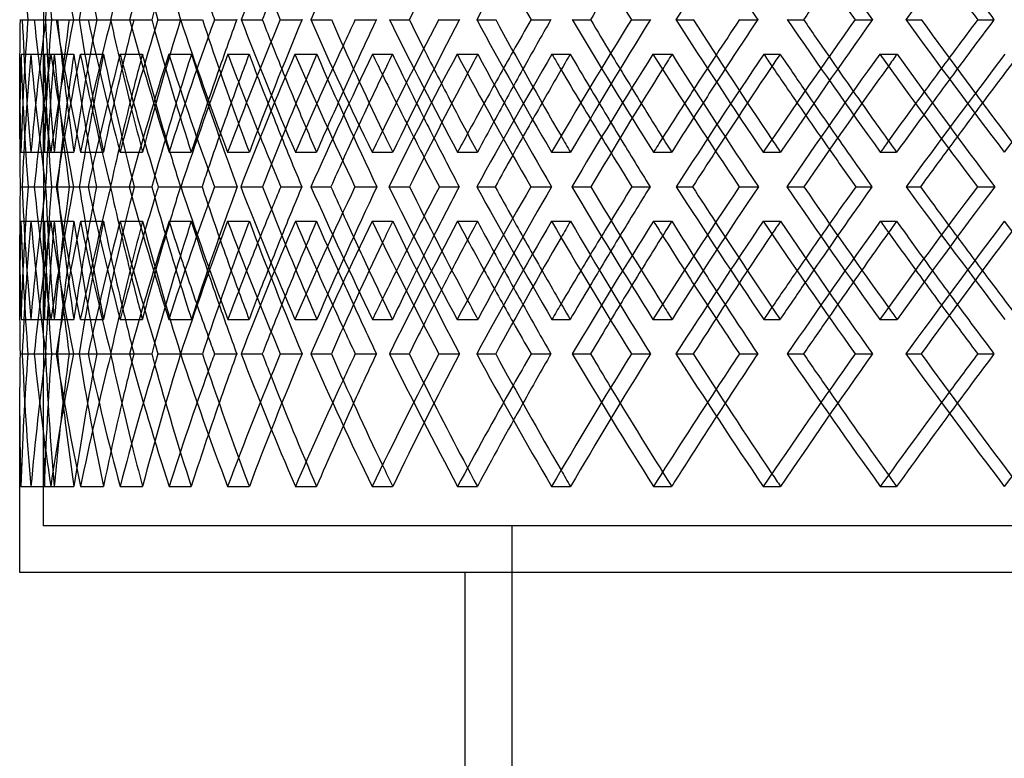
# Model space of a CAD drawing. Header units: millimetres. Extents: x -448 to 448, y -205 to 383.
# Tile 2 of 15: x -302 to -197, y -48 to 31. Entities that reach past the tile are written whole.
import ezdxf

# ---------------------------------------------------------------- set-up
doc = ezdxf.new("R2010")
doc.units = ezdxf.units.MM
doc.layers.add('HIDDEN', color=7, linetype='Continuous')
doc.layers.add('THICK', color=7, linetype='Continuous')

msp = doc.modelspace()

# ---------------------------------------------------------------- linework, layer by layer
at = {"layer": 'HIDDEN'}
for p, q in [((-302.23, 31), (-299.74, 31)), ((-301.62, 31), (-299.95, 31)), ((-301.62, 31), (-299.11, 31)), ((-299.72, 31), (-298.47, 31)), ((-298.6, 31), (-296.16, 31)), ((-296.77, 31), (-294.29, 31)), ((-290.79, 31), (-288.41, 31)), ((-287.75, 31), (-285.34, 31)), ((-278.88, 31), (-276.62, 31)), ((-274.7, 31), (-272.38, 31)), ((-263.07, 31), (-260.95, 31)), ((-257.79, 31), (-255.6, 31)), ((-243.56, 31), (-241.62, 31)), ((-237.26, 31), (-235.22, 31)), ((-220.63, 31), (-218.89, 31)), ((-213.4, 31), (-211.55, 31)), ((-302.36, 27.32), (-299.87, 27.32)), ((-301.31, 27.32), (-298.81, 27.32)), ((-299.17, 27.32), (-296.72, 27.32)), ((-296.03, 27.32), (-293.55, 27.32)), ((-291.78, 27.32), (-289.41, 27.32)), ((-286.59, 27.32), (-284.18, 27.32)), ((-280.29, 27.32), (-278.03, 27.32)), ((-273.13, 27.32), (-270.81, 27.32)), ((-264.87, 27.32), (-262.75, 27.32)), ((-255.84, 27.32), (-253.65, 27.32)), ((-245.73, 27.32), (-243.78, 27.32)), ((-234.95, 27.32), (-232.92, 27.32)), ((-223.14, 27.32), (-221.39, 27.32)), ((-210.77, 27.32), (-208.92, 27.32)), ((-300, 25.74), (-300, 18.51)), ((-302.37, 16.85), (-299.87, 16.85)), ((-301.31, 16.85), (-298.81, 16.85)), ((-299.18, 16.85), (-296.71, 16.85)), ((-296.01, 16.85), (-293.57, 16.85)), ((-291.8, 16.85), (-289.39, 16.85)), ((-286.57, 16.85), (-284.2, 16.85)), ((-280.32, 16.85), (-278.01, 16.85)), ((-273.1, 16.85), (-270.84, 16.85)), ((-264.91, 16.85), (-262.72, 16.85)), ((-255.79, 16.85), (-253.68, 16.85)), ((-245.78, 16.85), (-243.75, 16.85)), ((-234.9, 16.85), (-232.96, 16.85)), ((-223.19, 16.85), (-221.35, 16.85)), ((-210.71, 16.85), (-208.97, 16.85)), ((-302.46, 13.17), (-299.95, 13.17)), ((-301.61, 13.17), (-299.74, 13.17)), ((-300.94, 13.17), (-298.48, 13.17)), ((-299.72, 13.17), (-297.21, 13.17)), ((-299.72, 13.17), (-299.12, 13.17)), ((-296.75, 13.17), (-296.15, 13.17)), ((-295.2, 13.17), (-292.82, 13.17)), ((-292.78, 13.17), (-290.3, 13.17)), ((-285.32, 13.17), (-283.05, 13.17)), ((-281.74, 13.17), (-279.31, 13.17)), ((-271.43, 13.17), (-269.31, 13.17)), ((-266.73, 13.17), (-264.4, 13.17)), ((-253.74, 13.17), (-251.78, 13.17)), ((-247.98, 13.17), (-245.78, 13.17)), ((-232.48, 13.17), (-230.72, 13.17)), ((-225.75, 13.17), (-223.71, 13.17)), ((-207.95, 13.17), (-206.43, 13.17)), ((-200.35, 13.17), (-198.5, 13.17)), ((-302.37, 9.49), (-299.87, 9.49)), ((-301.31, 9.49), (-298.81, 9.49)), ((-299.18, 9.49), (-296.71, 9.49)), ((-296.01, 9.49), (-293.57, 9.49)), ((-291.8, 9.49), (-289.39, 9.49)), ((-286.57, 9.49), (-284.2, 9.49)), ((-280.32, 9.49), (-278.01, 9.49)), ((-273.1, 9.49), (-270.84, 9.49)), ((-264.91, 9.49), (-262.72, 9.49)), ((-255.79, 9.49), (-253.68, 9.49)), ((-245.78, 9.49), (-243.75, 9.49)), ((-234.9, 9.49), (-232.96, 9.49)), ((-223.19, 9.49), (-221.35, 9.49)), ((-210.71, 9.49), (-208.97, 9.49)), ((-300, 7.82), (-300, 0.6)), ((-302.36, -0.99), (-299.87, -0.99)), ((-301.31, -0.99), (-298.81, -0.99)), ((-299.17, -0.99), (-296.72, -0.99)), ((-296.03, -0.99), (-293.55, -0.99)), ((-291.78, -0.99), (-289.41, -0.99)), ((-286.59, -0.99), (-284.18, -0.99)), ((-280.29, -0.99), (-278.03, -0.99)), ((-273.13, -0.99), (-270.81, -0.99)), ((-264.87, -0.99), (-262.75, -0.99)), ((-255.84, -0.99), (-253.65, -0.99)), ((-245.73, -0.99), (-243.78, -0.99)), ((-234.95, -0.99), (-232.92, -0.99)), ((-223.14, -0.99), (-221.39, -0.99)), ((-210.77, -0.99), (-208.92, -0.99)), ((-302.23, -4.67), (-299.74, -4.67)), ((-301.62, -4.67), (-299.95, -4.67)), ((-301.62, -4.67), (-299.11, -4.67)), ((-299.72, -4.67), (-298.47, -4.67)), ((-298.6, -4.67), (-296.16, -4.67)), ((-296.77, -4.67), (-294.29, -4.67)), ((-290.79, -4.67), (-288.41, -4.67)), ((-287.75, -4.67), (-285.34, -4.67)), ((-278.88, -4.67), (-276.62, -4.67)), ((-274.7, -4.67), (-272.38, -4.67)), ((-263.07, -4.67), (-260.95, -4.67)), ((-257.79, -4.67), (-255.6, -4.67)), ((-243.56, -4.67), (-241.62, -4.67)), ((-237.26, -4.67), (-235.22, -4.67)), ((-220.63, -4.67), (-218.89, -4.67)), ((-213.4, -4.67), (-211.55, -4.67)), ((-300, -9.93), (-300, -23)), ((-302.37, -18.82), (-299.87, -18.82)), ((-301.31, -18.82), (-298.81, -18.82)), ((-299.18, -18.82), (-296.71, -18.82)), ((-296.01, -18.82), (-293.57, -18.82)), ((-291.8, -18.82), (-289.39, -18.82)), ((-286.57, -18.82), (-284.2, -18.82)), ((-280.32, -18.82), (-278.01, -18.82)), ((-273.1, -18.82), (-270.84, -18.82)), ((-264.91, -18.82), (-262.72, -18.82)), ((-255.79, -18.82), (-253.68, -18.82)), ((-245.78, -18.82), (-243.75, -18.82)), ((-234.9, -18.82), (-232.96, -18.82)), ((-223.19, -18.82), (-221.35, -18.82)), ((-210.71, -18.82), (-208.97, -18.82)), ((300, -23), (-300, -23)), ((-250, -23), (-250, -205))]:
    msp.add_line(p, q, dxfattribs=at)
for centre, major_axis, ratio, start_param, end_param in [((0, 45.15), (215.25, -215.25), 0.970793, -2.341376, -2.294183), ((0, 45.15), (221.35, 221.35), 0.914818, 2.311738, 2.358931), ((0, 45.15), (227.25, -227.25), 0.861799, -2.2821, -2.234907), ((0, 45.15), (232.96, 232.96), 0.811421, 2.252463, 2.299656), ((0, 45.15), (245.78, 245.78), 0.717525, 2.193187, 2.23999), ((0, 45.15), (238.46, -238.46), 0.76341, -2.222825, -2.175632), ((0, 45.15), (255.79, 255.79), 0.631298, 2.133912, 2.180715), ((0, 45.15), (274.54, -274.54), 0.440502, -1.985724, -1.938531), ((0, 45.15), (215.25, 215.25), 0.970793, 2.371013, 2.388569), ((0, 16.85), (223.19, -223.19), 0.914818, -2.358541, -2.311738), ((0, 16.85), (223.19, 223.19), 0.914818, 2.264935, 2.311738), ((0, 16.85), (215.25, -215.25), 0.970793, -2.388569, -2.371013), ((0, 16.85), (215.25, 215.25), 0.970793, 2.294183, 2.341376), ((0, 16.85), (221.35, -221.35), 0.914818, -2.358931, -2.311738), ((0, 16.85), (234.9, -234.9), 0.811421, -2.299265, -2.252463), ((0, 16.85), (227.25, 227.25), 0.861799, 2.234907, 2.2821), ((0, 16.85), (232.96, -232.96), 0.811421, -2.299656, -2.252463), ((0, 16.85), (234.9, 234.9), 0.811421, 2.205835, 2.252463), ((0, 16.85), (245.78, -245.78), 0.717525, -2.23999, -2.193187), ((0, 16.85), (238.46, 238.46), 0.76341, 2.175632, 2.222825), ((0, 16.85), (255.79, -255.79), 0.631298, -2.180715, -2.133912), ((0, 16.85), (248.82, 248.82), 0.673551, 2.116357, 2.16355), ((0, 16.85), (264.91, -264.91), 0.551299, -2.121439, -2.074637), ((0, 16.85), (258.31, 258.31), 0.590599, 2.057081, 2.104274), ((0, 16.85), (266.9, 266.9), 0.513264, 1.997806, 2.044999), ((0, 16.85), (273.1, -273.1), 0.476369, -2.062164, -2.015361), ((0, 16.85), (274.54, 274.54), 0.440502, 1.938531, 1.985724), ((0, 16.85), (280.32, -280.32), 0.405559, -2.002889, -1.956086), ((0, 16.85), (243.75, -243.75), 0.717525, -2.2366, -2.21055), ((0, 16.85), (245.78, 245.78), 0.717525, 2.152543, 2.176002), ((0, 16.85), (253.68, -253.68), 0.631298, -2.173135, -2.151275), ((0, 45.15), (223.19, 223.19), 0.914818, 2.370725, 2.400651), ((0, 9.49), (223.19, -223.19), 0.914818, -2.370725, -2.323906), ((0, 45.15), (234.9, 234.9), 0.811421, 2.31145, 2.358399), ((0, 45.15), (221.35, 221.35), 0.914818, 2.371217, 2.400651), ((0, 9.49), (221.35, -221.35), 0.914818, -2.371217, -2.324007), ((0, 9.49), (215.25, 215.25), 0.970793, 2.281896, 2.328874), ((0, 9.49), (234.9, -234.9), 0.811421, -2.31145, -2.264631), ((0, 45.15), (215.25, -215.25), 0.970793, -2.281896, -2.234553), ((0, 45.15), (232.96, 232.96), 0.811421, 2.311942, 2.359286), ((0, 9.49), (232.96, -232.96), 0.811421, -2.311942, -2.2821), ((0, 45.15), (245.78, 245.78), 0.717525, 2.252175, 2.299124), ((0, 9.49), (227.25, 227.25), 0.861799, 2.222621, 2.242659), ((0, 45.15), (227.25, -227.25), 0.861799, -2.222621, -2.175277), ((0, 9.49), (245.78, -245.78), 0.717525, -2.252175, -2.237304), ((0, 9.49), (238.46, 238.46), 0.76341, 2.163345, 2.175915), ((0, 45.15), (255.79, 255.79), 0.631298, 2.192899, 2.239849), ((0, 45.15), (238.46, -238.46), 0.76341, -2.163345, -2.116002), ((0, 9.49), (255.79, -255.79), 0.631298, -2.192899, -2.182959), ((0, 9.49), (248.82, 248.82), 0.673551, 2.10407, 2.113063), ((0, 45.15), (264.91, 264.91), 0.551299, 2.133624, 2.180573), ((0, 16.85), (255.79, 255.79), 0.631298, 2.096344, 2.116727), ((0, 45.15), (248.82, -248.82), 0.673551, -2.10407, -2.056727), ((0, 9.49), (264.91, -264.91), 0.551299, -2.133624, -2.126376), ((0, 16.85), (262.72, -262.72), 0.551299, -2.111455, -2.092), ((0, 9.49), (258.31, 258.31), 0.590599, 2.044795, 2.051642), ((0, 45.15), (273.1, 273.1), 0.476369, 2.074349, 2.121298), ((0, 45.15), (258.31, -258.31), 0.590599, -2.044795, -1.997451), ((0, 16.85), (264.91, 264.91), 0.551299, 2.038985, 2.057451), ((0, 9.49), (273.1, -273.1), 0.476369, -2.074349, -2.068836), ((0, 16.85), (270.84, -270.84), 0.476369, -2.050581, -2.032724), ((0, 9.49), (266.9, 266.9), 0.513264, 1.985519, 1.990901), ((0, 45.15), (266.9, -266.9), 0.513264, -1.985519, -1.938176), ((0, 45.15), (280.32, 280.32), 0.405559, 2.015073, 2.062023), ((0, 9.49), (280.32, -280.32), 0.405559, -2.015073, -2.010802), ((0, 9.49), (274.54, 274.54), 0.440502, 1.926244, 1.930536), ((0, 45.15), (274.54, -274.54), 0.440502, -1.926244, -1.878901), ((0, 45.15), (286.57, 286.57), 0.338078, 1.955798, 2.002747), ((0, 9.49), (243.75, -243.75), 0.717525, -2.249454, -2.222825), ((0, 16.85), (273.1, 273.1), 0.476369, 1.981051, 1.998176), ((0, 16.85), (278.01, -278.01), 0.405559, -1.99014, -1.973449), ((0, 16.85), (280.32, 280.32), 0.405559, 1.92279, 1.938901), ((0, 16.85), (215.25, -215.25), 0.970793, -2.371013, -2.341376), ((0, 16.85), (221.35, 221.35), 0.914818, 2.2821, 2.311738), ((0, 16.85), (227.25, -227.25), 0.861799, -2.310026, -2.2821), ((0, 16.85), (232.96, 232.96), 0.811421, 2.222825, 2.252463), ((0, 16.85), (243.75, 243.75), 0.717525, 2.16355, 2.187569), ((0, 16.85), (253.68, 253.68), 0.631298, 2.104274, 2.125013), ((0, 16.85), (262.72, 262.72), 0.551299, 2.044999, 2.063725), ((0, 16.85), (270.84, 270.84), 0.476369, 1.985724, 2.003055), ((0, 16.85), (278.01, 278.01), 0.405559, 1.926448, 1.942731), ((0, 9.49), (253.68, -253.68), 0.631298, -2.185686, -2.16355), ((0, 9.49), (262.72, -262.72), 0.551299, -2.123883, -2.104274), ((0, 9.49), (270.84, -270.84), 0.476369, -2.062948, -2.044999), ((0, 9.49), (278.01, -278.01), 0.405559, -2.002472, -1.985724), ((0, 45.15), (243.75, 243.75), 0.717525, 2.270039, 2.299745), ((0, 9.49), (245.78, -245.78), 0.717525, -2.234998, -2.209174), ((0, 45.15), (253.68, 253.68), 0.631298, 2.210763, 2.234426), ((0, 9.49), (255.79, -255.79), 0.631298, -2.175723, -2.154049), ((0, 45.15), (262.72, 262.72), 0.551299, 2.151488, 2.172046), ((0, 9.49), (264.91, -264.91), 0.551299, -2.116448, -2.097156), ((0, 45.15), (270.84, 270.84), 0.476369, 2.092213, 2.110836), ((0, 9.49), (273.1, -273.1), 0.476369, -2.057172, -2.039464), ((0, 45.15), (278.01, 278.01), 0.405559, 2.032937, 2.050208), ((0, 9.49), (280.32, -280.32), 0.405559, -1.997897, -1.981345), ((0, 45.15), (284.2, 284.2), 0.338078, 1.973662, 1.989908), ((0, 16.85), (238.46, -238.46), 0.76341, -2.238076, -2.222825), ((0, 16.85), (245.78, 245.78), 0.717525, 2.180963, 2.193187), ((0, 16.85), (248.82, -248.82), 0.673551, -2.173824, -2.16355), ((0, 16.85), (255.79, 255.79), 0.631298, 2.125237, 2.133912), ((0, 16.85), (258.31, -258.31), 0.590599, -2.111833, -2.104274), ((0, 45.15), (221.35, 221.35), 0.914818, 2.400651, 2.418561), ((0, 16.85), (264.91, 264.91), 0.551299, 2.068091, 2.074637), ((0, 16.85), (266.9, -266.9), 0.513264, -2.050806, -2.044999), ((0, 16.85), (273.1, 273.1), 0.476369, 2.010269, 2.015361), ((0, 16.85), (274.54, -274.54), 0.440502, -1.990278, -1.985724), ((0, 16.85), (280.32, 280.32), 0.405559, 1.952074, 1.956086), ((0, 16.85), (223.19, 223.19), 0.914818, 2.323906, 2.370725), ((0, -18.82), (234.9, -234.9), 0.811421, -2.358399, -2.31145), ((0, -18.82), (221.35, -221.35), 0.914818, -2.418561, -2.400651), ((0, 16.85), (221.35, 221.35), 0.914818, 2.324007, 2.371217), ((0, 16.85), (215.25, -215.25), 0.970793, -2.328874, -2.281896), ((0, 16.85), (234.9, 234.9), 0.811421, 2.264631, 2.31145), ((0, -18.82), (215.25, 215.25), 0.970793, 2.234553, 2.281896), ((0, -18.82), (232.96, -232.96), 0.811421, -2.359286, -2.311942), ((0, -18.82), (245.78, -245.78), 0.717525, -2.299124, -2.252175), ((0, -18.82), (227.25, 227.25), 0.861799, 2.175277, 2.222621), ((0, -18.82), (243.75, -243.75), 0.717525, -2.299745, -2.270039), ((0, -18.82), (255.79, -255.79), 0.631298, -2.239849, -2.192899), ((0, -18.82), (238.46, 238.46), 0.76341, 2.116002, 2.163345), ((0, -18.82), (264.91, -264.91), 0.551299, -2.180573, -2.133624), ((0, -18.82), (248.82, 248.82), 0.673551, 2.056727, 2.10407), ((0, -18.82), (273.1, -273.1), 0.476369, -2.121298, -2.074349), ((0, -18.82), (258.31, 258.31), 0.590599, 1.997451, 2.044795), ((0, -18.82), (266.9, 266.9), 0.513264, 1.938176, 1.985519), ((0, -18.82), (280.32, -280.32), 0.405559, -2.062023, -2.015073), ((0, -18.82), (274.54, 274.54), 0.440502, 1.878901, 1.926244), ((0, -18.82), (286.57, -286.57), 0.338078, -2.002747, -1.955798), ((0, 16.85), (245.78, 245.78), 0.717525, 2.209174, 2.234998), ((0, -18.82), (253.68, -253.68), 0.631298, -2.234426, -2.210763), ((0, 16.85), (255.79, 255.79), 0.631298, 2.154049, 2.175723), ((0, 9.49), (223.19, 223.19), 0.914818, 2.311738, 2.358541), ((0, 9.49), (223.19, -223.19), 0.914818, -2.311738, -2.264935), ((0, 9.49), (215.25, 215.25), 0.970793, 2.341376, 2.371013), ((0, 9.49), (215.25, -215.25), 0.970793, -2.341376, -2.294183), ((0, 9.49), (221.35, 221.35), 0.914818, 2.311738, 2.358931), ((0, 9.49), (221.35, -221.35), 0.914818, -2.311738, -2.2821), ((0, 9.49), (234.9, 234.9), 0.811421, 2.252463, 2.299265), ((0, 9.49), (227.25, 227.25), 0.861799, 2.2821, 2.310026), ((0, 9.49), (227.25, -227.25), 0.861799, -2.2821, -2.234907), ((0, 9.49), (232.96, 232.96), 0.811421, 2.252463, 2.299656), ((0, 9.49), (234.9, -234.9), 0.811421, -2.252463, -2.205835), ((0, 9.49), (232.96, -232.96), 0.811421, -2.252463, -2.222825), ((0, 9.49), (245.78, 245.78), 0.717525, 2.193187, 2.23999), ((0, 9.49), (238.46, 238.46), 0.76341, 2.222825, 2.238076), ((0, 9.49), (238.46, -238.46), 0.76341, -2.222825, -2.175632), ((0, 9.49), (245.78, -245.78), 0.717525, -2.193187, -2.180963), ((0, 9.49), (248.82, 248.82), 0.673551, 2.16355, 2.173824), ((0, 9.49), (255.79, 255.79), 0.631298, 2.133912, 2.180715), ((0, 9.49), (248.82, -248.82), 0.673551, -2.16355, -2.116357), ((0, 9.49), (255.79, -255.79), 0.631298, -2.133912, -2.125237), ((0, -18.82), (262.72, -262.72), 0.551299, -2.172046, -2.151488), ((0, 9.49), (258.31, 258.31), 0.590599, 2.104274, 2.111833), ((0, 9.49), (264.91, 264.91), 0.551299, 2.074637, 2.121439), ((0, 9.49), (258.31, -258.31), 0.590599, -2.104274, -2.057081), ((0, 16.85), (264.91, 264.91), 0.551299, 2.097156, 2.116448), ((0, 9.49), (264.91, -264.91), 0.551299, -2.074637, -2.068091), ((0, -18.82), (270.84, -270.84), 0.476369, -2.110836, -2.092213), ((0, 9.49), (266.9, 266.9), 0.513264, 2.044999, 2.050806), ((0, 9.49), (266.9, -266.9), 0.513264, -2.044999, -1.997806), ((0, 9.49), (273.1, 273.1), 0.476369, 2.015361, 2.062164), ((0, 16.85), (273.1, 273.1), 0.476369, 2.039464, 2.057172), ((0, 9.49), (273.1, -273.1), 0.476369, -2.015361, -2.010269), ((0, 9.49), (274.54, 274.54), 0.440502, 1.985724, 1.990278), ((0, 9.49), (274.54, -274.54), 0.440502, -1.985724, -1.938531), ((0, 9.49), (280.32, 280.32), 0.405559, 1.956086, 2.002889), ((0, 9.49), (280.32, -280.32), 0.405559, -1.956086, -1.952074), ((0, -18.82), (278.01, -278.01), 0.405559, -2.050208, -2.032937), ((0, 16.85), (280.32, 280.32), 0.405559, 1.981345, 1.997897), ((0, -18.82), (284.2, -284.2), 0.338078, -1.989908, -1.973662), ((0, -18.82), (223.19, -223.19), 0.914818, -2.400651, -2.370725), ((0, -18.82), (221.35, -221.35), 0.914818, -2.400651, -2.371217), ((0, 16.85), (232.96, 232.96), 0.811421, 2.2821, 2.311942), ((0, 16.85), (243.75, 243.75), 0.717525, 2.222825, 2.249454), ((0, 9.49), (243.75, -243.75), 0.717525, -2.187569, -2.16355), ((0, 16.85), (253.68, 253.68), 0.631298, 2.16355, 2.185686), ((0, 16.85), (262.72, 262.72), 0.551299, 2.104274, 2.123883), ((0, 16.85), (270.84, 270.84), 0.476369, 2.044999, 2.062948), ((0, 16.85), (278.01, 278.01), 0.405559, 1.985724, 2.002472), ((0, 9.49), (253.68, -253.68), 0.631298, -2.125013, -2.104274), ((0, 9.49), (262.72, -262.72), 0.551299, -2.063725, -2.044999), ((0, 9.49), (270.84, -270.84), 0.476369, -2.003055, -1.985724), ((0, 9.49), (278.01, -278.01), 0.405559, -1.942731, -1.926448), ((0, 16.85), (227.25, -227.25), 0.861799, -2.242659, -2.222621), ((0, 9.49), (243.75, 243.75), 0.717525, 2.21055, 2.2366), ((0, 9.49), (245.78, -245.78), 0.717525, -2.176002, -2.152543), ((0, 9.49), (253.68, 253.68), 0.631298, 2.151275, 2.173135), ((0, 9.49), (255.79, -255.79), 0.631298, -2.116727, -2.096344), ((0, 9.49), (262.72, 262.72), 0.551299, 2.092, 2.111455), ((0, 9.49), (264.91, -264.91), 0.551299, -2.057451, -2.038985), ((0, 9.49), (270.84, 270.84), 0.476369, 2.032724, 2.050581), ((0, 9.49), (273.1, -273.1), 0.476369, -1.998176, -1.981051), ((0, 9.49), (278.01, 278.01), 0.405559, 1.973449, 1.99014), ((0, 9.49), (280.32, -280.32), 0.405559, -1.938901, -1.92279), ((0, 16.85), (245.78, 245.78), 0.717525, 2.237304, 2.252175), ((0, 16.85), (238.46, -238.46), 0.76341, -2.175915, -2.163345), ((0, 16.85), (255.79, 255.79), 0.631298, 2.182959, 2.192899), ((0, 16.85), (248.82, -248.82), 0.673551, -2.113063, -2.10407), ((0, 16.85), (264.91, 264.91), 0.551299, 2.126376, 2.133624), ((0, 16.85), (258.31, -258.31), 0.590599, -2.051642, -2.044795), ((0, 9.49), (215.25, 215.25), 0.970793, 2.371013, 2.388569), ((0, 16.85), (273.1, 273.1), 0.476369, 2.068836, 2.074349), ((0, 16.85), (266.9, -266.9), 0.513264, -1.990901, -1.985519), ((0, 16.85), (280.32, 280.32), 0.405559, 2.010802, 2.015073), ((0, 16.85), (274.54, -274.54), 0.440502, -1.930536, -1.926244), ((0, -18.82), (223.19, -223.19), 0.914818, -2.358541, -2.311738), ((0, -18.82), (223.19, 223.19), 0.914818, 2.264935, 2.311738), ((0, -18.82), (215.25, -215.25), 0.970793, -2.388569, -2.371013), ((0, -18.82), (215.25, 215.25), 0.970793, 2.294183, 2.341376), ((0, -18.82), (221.35, -221.35), 0.914818, -2.358931, -2.311738), ((0, -18.82), (234.9, -234.9), 0.811421, -2.299265, -2.252463), ((0, -18.82), (227.25, 227.25), 0.861799, 2.234907, 2.2821), ((0, -18.82), (232.96, -232.96), 0.811421, -2.299656, -2.252463), ((0, -18.82), (234.9, 234.9), 0.811421, 2.205835, 2.252463), ((0, -18.82), (245.78, -245.78), 0.717525, -2.23999, -2.193187), ((0, -18.82), (238.46, 238.46), 0.76341, 2.175632, 2.222825), ((0, -18.82), (255.79, -255.79), 0.631298, -2.180715, -2.133912), ((0, -18.82), (248.82, 248.82), 0.673551, 2.116357, 2.16355), ((0, -18.82), (264.91, -264.91), 0.551299, -2.121439, -2.074637), ((0, -18.82), (258.31, 258.31), 0.590599, 2.057081, 2.104274), ((0, -18.82), (266.9, 266.9), 0.513264, 1.997806, 2.044999), ((0, -18.82), (273.1, -273.1), 0.476369, -2.062164, -2.015361), ((0, -18.82), (274.54, 274.54), 0.440502, 1.938531, 1.985724), ((0, -18.82), (280.32, -280.32), 0.405559, -2.002889, -1.956086), ((0, -18.82), (243.75, -243.75), 0.717525, -2.2366, -2.193187), ((0, -18.82), (245.78, 245.78), 0.717525, 2.152543, 2.193187), ((0, -18.82), (253.68, -253.68), 0.631298, -2.173135, -2.133912), ((0, -18.82), (255.79, 255.79), 0.631298, 2.096344, 2.133912), ((0, -18.82), (262.72, -262.72), 0.551299, -2.111455, -2.074637), ((0, -18.82), (264.91, 264.91), 0.551299, 2.038985, 2.074637), ((0, -18.82), (270.84, -270.84), 0.476369, -2.050581, -2.015361), ((0, -18.82), (273.1, 273.1), 0.476369, 1.981051, 2.015361), ((0, -18.82), (278.01, -278.01), 0.405559, -1.99014, -1.956086), ((0, -18.82), (280.32, 280.32), 0.405559, 1.92279, 1.956086), ((0, -18.82), (215.25, -215.25), 0.970793, -2.371013, -2.341376), ((0, -18.82), (221.35, 221.35), 0.914818, 2.2821, 2.311738), ((0, -18.82), (227.25, -227.25), 0.861799, -2.310026, -2.2821), ((0, -18.82), (232.96, 232.96), 0.811421, 2.222825, 2.252463), ((0, -18.82), (243.75, 243.75), 0.717525, 2.16355, 2.193187), ((0, -18.82), (253.68, 253.68), 0.631298, 2.104274, 2.133912), ((0, -18.82), (262.72, 262.72), 0.551299, 2.044999, 2.074637), ((0, -18.82), (270.84, 270.84), 0.476369, 1.985724, 2.015361), ((0, -18.82), (278.01, 278.01), 0.405559, 1.926448, 1.956086), ((0, -18.82), (238.46, -238.46), 0.76341, -2.238076, -2.222825), ((0, -18.82), (248.82, -248.82), 0.673551, -2.173824, -2.16355), ((0, -18.82), (258.31, -258.31), 0.590599, -2.111833, -2.104274), ((0, -18.82), (266.9, -266.9), 0.513264, -2.050806, -2.044999), ((0, -18.82), (274.54, -274.54), 0.440502, -1.990278, -1.985724)]:
    msp.add_ellipse(centre, major_axis=major_axis, ratio=ratio, start_param=start_param, end_param=end_param, dxfattribs=at)
at = {"layer": 'THICK'}
for p, q in [((-302.46, 31), (-301.62, 31)), ((-300.95, 31), (-298.47, 31)), ((-298.47, 31), (-297.23, 31)), ((-295.21, 31), (-292.8, 31)), ((-292.77, 31), (-290.32, 31)), ((-285.34, 31), (-283.02, 31)), ((-281.72, 31), (-279.35, 31)), ((-271.45, 31), (-269.26, 31)), ((-266.71, 31), (-264.45, 31)), ((-253.76, 31), (-251.73, 31)), ((-247.96, 31), (-245.84, 31)), ((-232.5, 31), (-230.66, 31)), ((-225.72, 31), (-223.78, 31)), ((-207.98, 31), (-206.35, 31)), ((-200.32, 31), (-198.58, 31)), ((-302.5, 18.29), (-302.5, 25.81)), ((-302.24, 13.17), (-299.74, 13.17)), ((-299.74, 13.17), (-299.72, 13.17)), ((-298.62, 13.17), (-296.15, 13.17)), ((-296.15, 13.17), (-294.3, 13.17)), ((-290.81, 13.17), (-288.4, 13.17)), ((-287.72, 13.17), (-285.36, 13.17)), ((-278.92, 13.17), (-276.6, 13.17)), ((-274.66, 13.17), (-272.4, 13.17)), ((-263.11, 13.17), (-260.92, 13.17)), ((-257.74, 13.17), (-255.62, 13.17)), ((-243.61, 13.17), (-241.58, 13.17)), ((-237.2, 13.17), (-235.26, 13.17)), ((-220.69, 13.17), (-218.85, 13.17)), ((-213.33, 13.17), (-211.59, 13.17)), ((-302.5, 0.52), (-302.5, 8.04)), ((-302.46, -4.67), (-301.62, -4.67)), ((-300.95, -4.67), (-298.47, -4.67)), ((-298.47, -4.67), (-297.23, -4.67)), ((-295.21, -4.67), (-292.8, -4.67)), ((-292.77, -4.67), (-290.32, -4.67)), ((-285.34, -4.67), (-283.02, -4.67)), ((-281.72, -4.67), (-279.35, -4.67)), ((-271.45, -4.67), (-269.26, -4.67)), ((-266.71, -4.67), (-264.45, -4.67)), ((-253.76, -4.67), (-251.73, -4.67)), ((-247.96, -4.67), (-245.84, -4.67)), ((-232.5, -4.67), (-230.66, -4.67)), ((-225.72, -4.67), (-223.78, -4.67)), ((-207.98, -4.67), (-206.35, -4.67)), ((-200.32, -4.67), (-198.58, -4.67)), ((-302.5, -28), (-302.5, -9.86)), ((302.5, -28), (-302.5, -28)), ((-255, -160), (-255, -28))]:
    msp.add_line(p, q, dxfattribs=at)
for centre, major_axis, ratio, start_param, end_param in [((0, 45.15), (217.05, -217.05), 0.970793, -2.341376, -2.294573), ((0, 45.15), (229.15, -229.15), 0.861799, -2.2821, -2.235298), ((0, 45.15), (240.44, -240.44), 0.76341, -2.222825, -2.176022), ((0, 45.15), (250.9, -250.9), 0.673551, -2.16355, -2.116747), ((0, 45.15), (260.47, 260.47), 0.590599, 2.104274, 2.151077), ((0, 45.15), (269.12, 269.12), 0.513264, 2.044999, 2.091802), ((0, 45.15), (269.12, -269.12), 0.513264, -2.044999, -1.998196), ((0, 45.15), (276.83, 276.83), 0.440502, 1.985724, 2.032526), ((0, 45.15), (276.83, -276.83), 0.440502, -1.985724, -1.938921), ((0, 45.15), (283.57, 283.57), 0.371447, 1.926448, 1.973251), ((0, 45.15), (238.46, 238.46), 0.76341, 2.238076, 2.270018), ((0, 45.15), (270.84, -270.84), 0.476369, -1.985724, -1.968168), ((0, 45.15), (278.01, -278.01), 0.405559, -1.926448, -1.908893), ((0, 45.15), (278.01, 278.01), 0.405559, 1.99014, 2.003279), ((0, 45.15), (280.32, -280.32), 0.405559, -1.92279, -1.909283), ((0, 45.15), (262.72, 262.72), 0.551299, 2.111455, 2.12183), ((0, 45.15), (264.91, -264.91), 0.551299, -2.038985, -2.027834), ((0, 45.15), (270.84, 270.84), 0.476369, 2.050581, 2.062554), ((0, 45.15), (245.78, -245.78), 0.717525, -2.152543, -2.146385), ((0, 45.15), (253.68, 253.68), 0.631298, 2.173135, 2.181105), ((0, 45.15), (243.75, 243.75), 0.717525, 2.2366, 2.24038), ((0, 16.85), (217.05, -217.05), 0.970793, -2.388178, -2.371013), ((0, 16.85), (217.05, 217.05), 0.970793, 2.294573, 2.341376), ((0, 16.85), (229.15, -229.15), 0.861799, -2.328903, -2.2821), ((0, 16.85), (229.15, 229.15), 0.861799, 2.235298, 2.2821), ((0, 16.85), (227.25, -227.25), 0.861799, -2.329293, -2.310026), ((0, 16.85), (221.35, 221.35), 0.914818, 2.264545, 2.2821), ((0, 16.85), (240.44, -240.44), 0.76341, -2.269628, -2.222825), ((0, 16.85), (238.46, -238.46), 0.76341, -2.270018, -2.238076), ((0, 45.15), (234.9, -234.9), 0.811421, -2.205835, -2.20566), ((0, 16.85), (234.9, 234.9), 0.811421, 2.20566, 2.205835), ((0, 16.85), (240.44, 240.44), 0.76341, 2.176022, 2.222825), ((0, 16.85), (232.96, 232.96), 0.811421, 2.20527, 2.222825), ((0, 16.85), (243.75, -243.75), 0.717525, -2.24038, -2.2366), ((0, 16.85), (250.9, -250.9), 0.673551, -2.210352, -2.16355), ((0, 16.85), (248.82, -248.82), 0.673551, -2.210743, -2.173824), ((0, 16.85), (245.78, 245.78), 0.717525, 2.146385, 2.152543), ((0, 16.85), (243.75, 243.75), 0.717525, 2.145994, 2.16355), ((0, 16.85), (250.9, 250.9), 0.673551, 2.116747, 2.16355), ((0, 16.85), (253.68, -253.68), 0.631298, -2.181105, -2.173135), ((0, 16.85), (260.47, -260.47), 0.590599, -2.151077, -2.104274), ((0, 16.85), (258.31, -258.31), 0.590599, -2.151467, -2.111833), ((0, 16.85), (255.79, 255.79), 0.631298, 2.087109, 2.096344), ((0, 16.85), (253.68, 253.68), 0.631298, 2.086719, 2.104274), ((0, 16.85), (260.47, 260.47), 0.590599, 2.057472, 2.104274), ((0, 16.85), (262.72, -262.72), 0.551299, -2.12183, -2.111455), ((0, 16.85), (269.12, -269.12), 0.513264, -2.091802, -2.044999), ((0, 16.85), (266.9, -266.9), 0.513264, -2.092192, -2.050806), ((0, 16.85), (264.91, 264.91), 0.551299, 2.027834, 2.038985), ((0, 16.85), (262.72, 262.72), 0.551299, 2.027444, 2.044999), ((0, 16.85), (269.12, 269.12), 0.513264, 1.998196, 2.044999), ((0, 16.85), (270.84, -270.84), 0.476369, -2.062554, -2.050581), ((0, 16.85), (276.83, -276.83), 0.440502, -2.032526, -1.985724), ((0, 16.85), (274.54, -274.54), 0.440502, -2.032917, -1.990278), ((0, 16.85), (273.1, 273.1), 0.476369, 1.968559, 1.981051), ((0, 16.85), (270.84, 270.84), 0.476369, 1.968168, 1.985724), ((0, 16.85), (276.83, 276.83), 0.440502, 1.938921, 1.985724), ((0, 16.85), (278.01, -278.01), 0.405559, -2.003279, -1.99014), ((0, 16.85), (283.57, -283.57), 0.371447, -1.973251, -1.926448), ((0, 16.85), (281.23, -281.23), 0.371447, -1.973641, -1.930039), ((0, 16.85), (280.32, 280.32), 0.405559, 1.909283, 1.92279), ((0, 16.85), (278.01, 278.01), 0.405559, 1.908893, 1.926448), ((0, 16.85), (283.57, 283.57), 0.371447, 1.879646, 1.926448), ((0, 9.49), (217.05, 217.05), 0.970793, 2.282388, 2.329208), ((0, 45.15), (217.05, -217.05), 0.970793, -2.282388, -2.235439), ((0, 9.49), (229.15, 229.15), 0.861799, 2.223113, 2.269932), ((0, 45.15), (229.15, -229.15), 0.861799, -2.223113, -2.176164), ((0, 9.49), (240.44, 240.44), 0.76341, 2.163838, 2.210657), ((0, 45.15), (243.75, 243.75), 0.717525, 2.252667, 2.270039), ((0, 9.49), (243.75, -243.75), 0.717525, -2.252667, -2.249454), ((0, 45.15), (240.44, -240.44), 0.76341, -2.163838, -2.116888), ((0, 45.15), (253.68, 253.68), 0.631298, 2.193392, 2.210763), ((0, 9.49), (250.9, 250.9), 0.673551, 2.104562, 2.151382), ((0, 9.49), (253.68, -253.68), 0.631298, -2.193392, -2.185686), ((0, 45.15), (250.9, -250.9), 0.673551, -2.104562, -2.057613), ((0, 45.15), (262.72, 262.72), 0.551299, 2.134116, 2.151488), ((0, 9.49), (260.47, 260.47), 0.590599, 2.045287, 2.092106), ((0, 9.49), (262.72, -262.72), 0.551299, -2.134116, -2.123883), ((0, 45.15), (260.47, -260.47), 0.590599, -2.045287, -1.998338), ((0, 45.15), (270.84, 270.84), 0.476369, 2.074841, 2.092213), ((0, 9.49), (270.84, -270.84), 0.476369, -2.074841, -2.062948), ((0, 9.49), (269.12, 269.12), 0.513264, 1.986012, 2.032831), ((0, 45.15), (269.12, -269.12), 0.513264, -1.986012, -1.939062), ((0, 45.15), (278.01, 278.01), 0.405559, 2.015566, 2.032937), ((0, 9.49), (278.01, -278.01), 0.405559, -2.015566, -2.002472), ((0, 9.49), (276.83, 276.83), 0.440502, 1.926736, 1.973556), ((0, 45.15), (276.83, -276.83), 0.440502, -1.926736, -1.879787), ((0, 45.15), (284.2, 284.2), 0.338078, 1.95629, 1.973662), ((0, 16.85), (217.05, -217.05), 0.970793, -2.371013, -2.341376), ((0, 9.49), (258.31, 258.31), 0.590599, 2.051642, 2.092005), ((0, 9.49), (273.1, -273.1), 0.476369, -2.068836, -2.057172), ((0, 9.49), (266.9, 266.9), 0.513264, 1.990901, 2.03273), ((0, 9.49), (280.32, -280.32), 0.405559, -2.010802, -1.997897), ((0, 9.49), (274.54, 274.54), 0.440502, 1.930536, 1.973454), ((0, 9.49), (255.79, -255.79), 0.631298, -2.182959, -2.175723), ((0, 9.49), (248.82, 248.82), 0.673551, 2.113063, 2.15128), ((0, 9.49), (264.91, -264.91), 0.551299, -2.126376, -2.116448), ((0, 9.49), (238.46, 238.46), 0.76341, 2.175915, 2.210556), ((0, 9.49), (245.78, -245.78), 0.717525, -2.237304, -2.234998), ((0, 16.85), (243.75, -243.75), 0.717525, -2.21055, -2.193187), ((0, 16.85), (253.68, -253.68), 0.631298, -2.151275, -2.133912), ((0, 16.85), (262.72, -262.72), 0.551299, -2.092, -2.074637), ((0, 16.85), (270.84, -270.84), 0.476369, -2.032724, -2.015361), ((0, 16.85), (278.01, -278.01), 0.405559, -1.973449, -1.956086), ((0, 9.49), (227.25, 227.25), 0.861799, 2.242659, 2.269831), ((0, 16.85), (245.78, 245.78), 0.717525, 2.176002, 2.180963), ((0, 16.85), (255.79, 255.79), 0.631298, 2.116727, 2.125237), ((0, 16.85), (264.91, 264.91), 0.551299, 2.057451, 2.068091), ((0, 16.85), (273.1, 273.1), 0.476369, 1.998176, 2.010269), ((0, 16.85), (280.32, 280.32), 0.405559, 1.938901, 1.952074), ((0, 16.85), (262.72, 262.72), 0.551299, 2.063725, 2.074637), ((0, 16.85), (270.84, 270.84), 0.476369, 2.003055, 2.015361), ((0, 16.85), (278.01, 278.01), 0.405559, 1.942731, 1.956086), ((0, 16.85), (253.68, 253.68), 0.631298, 2.125013, 2.133912), ((0, 45.15), (223.19, 223.19), 0.914818, 2.400651, 2.417675), ((0, 9.49), (232.96, -232.96), 0.811421, -2.2821, -2.264732), ((0, 9.49), (243.75, -243.75), 0.717525, -2.222825, -2.205457), ((0, 16.85), (243.75, 243.75), 0.717525, 2.187569, 2.193187), ((0, 9.49), (253.68, -253.68), 0.631298, -2.16355, -2.146181), ((0, 9.49), (262.72, -262.72), 0.551299, -2.104274, -2.086906), ((0, 9.49), (270.84, -270.84), 0.476369, -2.044999, -2.027631), ((0, 9.49), (278.01, -278.01), 0.405559, -1.985724, -1.968355), ((0, 45.15), (278.01, 278.01), 0.405559, 2.050208, 2.062909), ((0, 9.49), (280.32, -280.32), 0.405559, -1.981345, -1.968254), ((0, 45.15), (284.2, 284.2), 0.338078, 1.989908, 2.003634), ((0, 45.15), (262.72, 262.72), 0.551299, 2.172046, 2.18146), ((0, 9.49), (264.91, -264.91), 0.551299, -2.097156, -2.086805), ((0, 45.15), (270.84, 270.84), 0.476369, 2.110836, 2.122184), ((0, 9.49), (273.1, -273.1), 0.476369, -2.039464, -2.027529), ((0, 45.15), (253.68, 253.68), 0.631298, 2.234426, 2.240735), ((0, 9.49), (255.79, -255.79), 0.631298, -2.154049, -2.14608), ((0, 9.49), (245.78, -245.78), 0.717525, -2.209174, -2.205355), ((0, -18.82), (223.19, -223.19), 0.914818, -2.417675, -2.400651), ((0, 16.85), (217.05, -217.05), 0.970793, -2.329208, -2.282388), ((0, -18.82), (217.05, 217.05), 0.970793, 2.235439, 2.282388), ((0, 9.49), (215.25, 215.25), 0.970793, 2.328874, 2.329106), ((0, 16.85), (215.25, -215.25), 0.970793, -2.329106, -2.328874), ((0, 16.85), (229.15, -229.15), 0.861799, -2.269932, -2.223113), ((0, 16.85), (227.25, -227.25), 0.861799, -2.269831, -2.242659), ((0, -18.82), (229.15, 229.15), 0.861799, 2.176164, 2.223113), ((0, 16.85), (232.96, 232.96), 0.811421, 2.264732, 2.2821), ((0, 45.15), (243.75, 243.75), 0.717525, 2.299745, 2.30001), ((0, -18.82), (243.75, -243.75), 0.717525, -2.30001, -2.299745), ((0, 16.85), (240.44, -240.44), 0.76341, -2.210657, -2.163838), ((0, 16.85), (238.46, -238.46), 0.76341, -2.210556, -2.175915), ((0, 16.85), (245.78, 245.78), 0.717525, 2.205355, 2.209174), ((0, 16.85), (243.75, 243.75), 0.717525, 2.205457, 2.222825), ((0, -18.82), (240.44, 240.44), 0.76341, 2.116888, 2.163838), ((0, -18.82), (253.68, -253.68), 0.631298, -2.240735, -2.234426), ((0, 16.85), (250.9, -250.9), 0.673551, -2.151382, -2.104562), ((0, 16.85), (248.82, -248.82), 0.673551, -2.15128, -2.113063), ((0, 16.85), (255.79, 255.79), 0.631298, 2.14608, 2.154049), ((0, 16.85), (253.68, 253.68), 0.631298, 2.146181, 2.16355), ((0, -18.82), (250.9, 250.9), 0.673551, 2.057613, 2.104562), ((0, -18.82), (262.72, -262.72), 0.551299, -2.18146, -2.172046), ((0, 16.85), (260.47, -260.47), 0.590599, -2.092106, -2.045287), ((0, 16.85), (258.31, -258.31), 0.590599, -2.092005, -2.051642), ((0, 16.85), (264.91, 264.91), 0.551299, 2.086805, 2.097156), ((0, 16.85), (262.72, 262.72), 0.551299, 2.086906, 2.104274), ((0, -18.82), (260.47, 260.47), 0.590599, 1.998338, 2.045287), ((0, -18.82), (270.84, -270.84), 0.476369, -2.122184, -2.110836), ((0, 16.85), (269.12, -269.12), 0.513264, -2.032831, -1.986012), ((0, 16.85), (266.9, -266.9), 0.513264, -2.03273, -1.990901), ((0, 16.85), (273.1, 273.1), 0.476369, 2.027529, 2.039464), ((0, 16.85), (270.84, 270.84), 0.476369, 2.027631, 2.044999), ((0, -18.82), (269.12, 269.12), 0.513264, 1.939062, 1.986012), ((0, -18.82), (278.01, -278.01), 0.405559, -2.062909, -2.050208), ((0, 16.85), (276.83, -276.83), 0.440502, -1.973556, -1.926736), ((0, 16.85), (274.54, -274.54), 0.440502, -1.973454, -1.930536), ((0, 16.85), (280.32, 280.32), 0.405559, 1.968254, 1.981345), ((0, 16.85), (278.01, 278.01), 0.405559, 1.968355, 1.985724), ((0, -18.82), (276.83, 276.83), 0.440502, 1.879787, 1.926736), ((0, -18.82), (284.2, -284.2), 0.338078, -2.003634, -1.989908), ((0, 9.49), (217.05, 217.05), 0.970793, 2.341376, 2.371013), ((0, 9.49), (217.05, -217.05), 0.970793, -2.341376, -2.294573), ((0, 9.49), (229.15, 229.15), 0.861799, 2.2821, 2.328903), ((0, 9.49), (229.15, -229.15), 0.861799, -2.2821, -2.235298), ((0, 9.49), (240.44, 240.44), 0.76341, 2.222825, 2.269628), ((0, 9.49), (240.44, -240.44), 0.76341, -2.222825, -2.176022), ((0, 9.49), (243.75, 243.75), 0.717525, 2.193187, 2.21055), ((0, 9.49), (250.9, 250.9), 0.673551, 2.16355, 2.210352), ((0, 9.49), (243.75, -243.75), 0.717525, -2.193187, -2.187569), ((0, 9.49), (250.9, -250.9), 0.673551, -2.16355, -2.116747), ((0, 9.49), (253.68, 253.68), 0.631298, 2.133912, 2.151275), ((0, 9.49), (260.47, 260.47), 0.590599, 2.104274, 2.151077), ((0, 9.49), (253.68, -253.68), 0.631298, -2.133912, -2.125013), ((0, 9.49), (260.47, -260.47), 0.590599, -2.104274, -2.057472), ((0, 9.49), (262.72, 262.72), 0.551299, 2.074637, 2.092), ((0, 9.49), (269.12, 269.12), 0.513264, 2.044999, 2.091802), ((0, 9.49), (262.72, -262.72), 0.551299, -2.074637, -2.063725), ((0, 9.49), (269.12, -269.12), 0.513264, -2.044999, -1.998196), ((0, 9.49), (270.84, 270.84), 0.476369, 2.015361, 2.032724), ((0, 9.49), (270.84, -270.84), 0.476369, -2.015361, -2.003055), ((0, 9.49), (276.83, 276.83), 0.440502, 1.985724, 2.032526), ((0, 9.49), (276.83, -276.83), 0.440502, -1.985724, -1.938921), ((0, 9.49), (278.01, 278.01), 0.405559, 1.956086, 1.973449), ((0, 9.49), (278.01, -278.01), 0.405559, -1.956086, -1.942731), ((0, 9.49), (283.57, 283.57), 0.371447, 1.926448, 1.973251), ((0, 9.49), (283.57, -283.57), 0.371447, -1.926448, -1.879646), ((0, 9.49), (281.23, 281.23), 0.371447, 1.930039, 1.973641), ((0, 9.49), (264.91, -264.91), 0.551299, -2.068091, -2.057451), ((0, 9.49), (266.9, 266.9), 0.513264, 2.050806, 2.092192), ((0, 9.49), (273.1, -273.1), 0.476369, -2.010269, -1.998176), ((0, 9.49), (274.54, 274.54), 0.440502, 1.990278, 2.032917), ((0, 9.49), (280.32, -280.32), 0.405559, -1.952074, -1.938901), ((0, 9.49), (248.82, 248.82), 0.673551, 2.173824, 2.210743), ((0, 9.49), (255.79, -255.79), 0.631298, -2.125237, -2.116727), ((0, 9.49), (258.31, 258.31), 0.590599, 2.111833, 2.151467), ((0, 9.49), (245.78, -245.78), 0.717525, -2.180963, -2.176002), ((0, 9.49), (238.46, 238.46), 0.76341, 2.238076, 2.270018), ((0, -18.82), (243.75, -243.75), 0.717525, -2.270039, -2.252667), ((0, 16.85), (245.78, 245.78), 0.717525, 2.234998, 2.237304), ((0, -18.82), (253.68, -253.68), 0.631298, -2.210763, -2.193392), ((0, 16.85), (255.79, 255.79), 0.631298, 2.175723, 2.182959), ((0, -18.82), (262.72, -262.72), 0.551299, -2.151488, -2.134116), ((0, 16.85), (264.91, 264.91), 0.551299, 2.116448, 2.126376), ((0, -18.82), (270.84, -270.84), 0.476369, -2.092213, -2.074841), ((0, 16.85), (273.1, 273.1), 0.476369, 2.057172, 2.068836), ((0, -18.82), (278.01, -278.01), 0.405559, -2.032937, -2.015566), ((0, 16.85), (280.32, 280.32), 0.405559, 1.997897, 2.010802), ((0, -18.82), (284.2, -284.2), 0.338078, -1.973662, -1.95629), ((0, 16.85), (270.84, 270.84), 0.476369, 2.062948, 2.074841), ((0, 16.85), (278.01, 278.01), 0.405559, 2.002472, 2.015566), ((0, 9.49), (227.25, 227.25), 0.861799, 2.310026, 2.329293), ((0, 16.85), (253.68, 253.68), 0.631298, 2.185686, 2.193392), ((0, 16.85), (262.72, 262.72), 0.551299, 2.123883, 2.134116), ((0, 9.49), (217.05, 217.05), 0.970793, 2.371013, 2.388178), ((0, 9.49), (221.35, -221.35), 0.914818, -2.2821, -2.264545), ((0, 9.49), (232.96, -232.96), 0.811421, -2.222825, -2.20527), ((0, 9.49), (243.75, -243.75), 0.717525, -2.16355, -2.145994), ((0, 9.49), (253.68, -253.68), 0.631298, -2.104274, -2.086719), ((0, 9.49), (262.72, -262.72), 0.551299, -2.044999, -2.027444), ((0, 9.49), (270.84, -270.84), 0.476369, -1.985724, -1.968168), ((0, 9.49), (278.01, -278.01), 0.405559, -1.926448, -1.908893), ((0, 16.85), (243.75, 243.75), 0.717525, 2.249454, 2.252667), ((0, 9.49), (273.1, -273.1), 0.476369, -1.981051, -1.968559), ((0, 9.49), (278.01, 278.01), 0.405559, 1.99014, 2.003279), ((0, 9.49), (280.32, -280.32), 0.405559, -1.92279, -1.909283), ((0, 9.49), (255.79, -255.79), 0.631298, -2.096344, -2.087109), ((0, 9.49), (262.72, 262.72), 0.551299, 2.111455, 2.12183), ((0, 9.49), (264.91, -264.91), 0.551299, -2.038985, -2.027834), ((0, 9.49), (270.84, 270.84), 0.476369, 2.050581, 2.062554), ((0, 9.49), (245.78, -245.78), 0.717525, -2.152543, -2.146385), ((0, 9.49), (253.68, 253.68), 0.631298, 2.173135, 2.181105), ((0, 9.49), (243.75, 243.75), 0.717525, 2.2366, 2.24038), ((0, -18.82), (217.05, -217.05), 0.970793, -2.388178, -2.371013), ((0, -18.82), (217.05, 217.05), 0.970793, 2.294573, 2.341376), ((0, -18.82), (229.15, -229.15), 0.861799, -2.328903, -2.2821), ((0, -18.82), (229.15, 229.15), 0.861799, 2.235298, 2.2821), ((0, -18.82), (227.25, -227.25), 0.861799, -2.329293, -2.310026), ((0, -18.82), (221.35, 221.35), 0.914818, 2.264545, 2.2821), ((0, -18.82), (240.44, -240.44), 0.76341, -2.269628, -2.222825), ((0, -18.82), (238.46, -238.46), 0.76341, -2.270018, -2.238076), ((0, 9.49), (234.9, -234.9), 0.811421, -2.205835, -2.20566), ((0, -18.82), (234.9, 234.9), 0.811421, 2.20566, 2.205835), ((0, -18.82), (240.44, 240.44), 0.76341, 2.176022, 2.222825), ((0, -18.82), (232.96, 232.96), 0.811421, 2.20527, 2.222825), ((0, -18.82), (243.75, -243.75), 0.717525, -2.24038, -2.2366), ((0, -18.82), (250.9, -250.9), 0.673551, -2.210352, -2.16355), ((0, -18.82), (248.82, -248.82), 0.673551, -2.210743, -2.173824), ((0, -18.82), (245.78, 245.78), 0.717525, 2.146385, 2.152543), ((0, -18.82), (243.75, 243.75), 0.717525, 2.145994, 2.16355), ((0, -18.82), (250.9, 250.9), 0.673551, 2.116747, 2.16355), ((0, -18.82), (253.68, -253.68), 0.631298, -2.181105, -2.173135), ((0, -18.82), (260.47, -260.47), 0.590599, -2.151077, -2.104274), ((0, -18.82), (258.31, -258.31), 0.590599, -2.151467, -2.111833), ((0, -18.82), (255.79, 255.79), 0.631298, 2.087109, 2.096344), ((0, -18.82), (253.68, 253.68), 0.631298, 2.086719, 2.104274), ((0, -18.82), (260.47, 260.47), 0.590599, 2.057472, 2.104274), ((0, -18.82), (262.72, -262.72), 0.551299, -2.12183, -2.111455), ((0, -18.82), (269.12, -269.12), 0.513264, -2.091802, -2.044999), ((0, -18.82), (266.9, -266.9), 0.513264, -2.092192, -2.050806), ((0, -18.82), (264.91, 264.91), 0.551299, 2.027834, 2.038985), ((0, -18.82), (262.72, 262.72), 0.551299, 2.027444, 2.044999), ((0, -18.82), (269.12, 269.12), 0.513264, 1.998196, 2.044999), ((0, -18.82), (270.84, -270.84), 0.476369, -2.062554, -2.050581), ((0, -18.82), (276.83, -276.83), 0.440502, -2.032526, -1.985724), ((0, -18.82), (274.54, -274.54), 0.440502, -2.032917, -1.990278), ((0, -18.82), (273.1, 273.1), 0.476369, 1.968559, 1.981051), ((0, -18.82), (270.84, 270.84), 0.476369, 1.968168, 1.985724), ((0, -18.82), (276.83, 276.83), 0.440502, 1.938921, 1.985724), ((0, -18.82), (278.01, -278.01), 0.405559, -2.003279, -1.99014), ((0, -18.82), (283.57, -283.57), 0.371447, -1.973251, -1.926448), ((0, -18.82), (281.23, -281.23), 0.371447, -1.973641, -1.930039), ((0, -18.82), (280.32, 280.32), 0.405559, 1.909283, 1.92279), ((0, -18.82), (278.01, 278.01), 0.405559, 1.908893, 1.926448), ((0, -18.82), (283.57, 283.57), 0.371447, 1.879646, 1.926448), ((0, -18.82), (217.05, -217.05), 0.970793, -2.371013, -2.341376)]:
    msp.add_ellipse(centre, major_axis=major_axis, ratio=ratio, start_param=start_param, end_param=end_param, dxfattribs=at)

doc.saveas('drawing.dxf')
